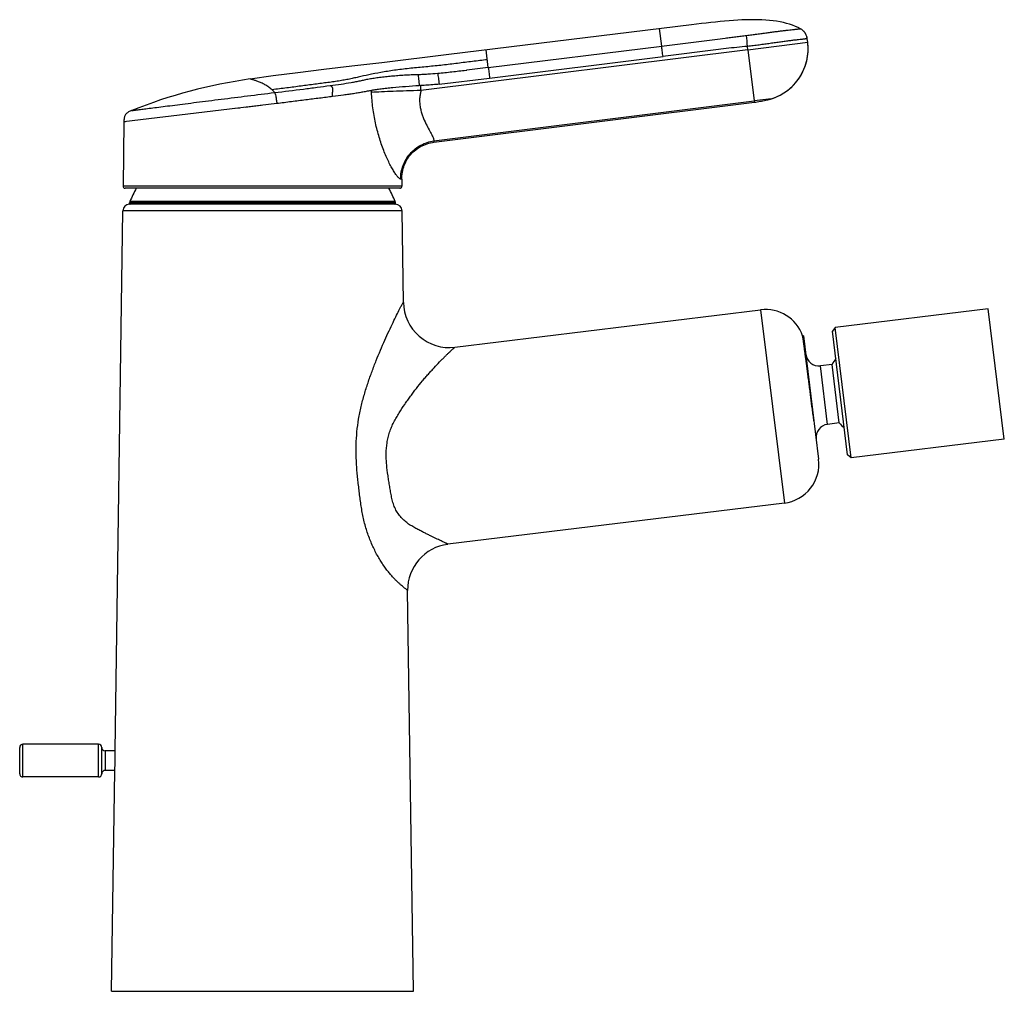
# Model space of a CAD drawing. Header units: millimetres. Extents: x 89 to 447, y 46 to 382.
# Tile 6 of 6: x 297 to 447, y 234 to 382. Entities that reach past the tile are written whole.
import ezdxf

# ---------------------------------------------------------------- set-up
doc = ezdxf.new("R2010")
doc.units = ezdxf.units.MM
doc.header["$LTSCALE"] = 32.67
doc.layers.get('0').update_dxf_attribs({"linetype": 'CONTINUOUS'})

msp = doc.modelspace()

# ---------------------------------------------------------------- linework, layer by layer
at = {"color": 9, "linetype": 'CONTINUOUS'}
for p, q in [((395.1, 378.42), (394.77, 381.07)), ((368.68, 375.16), (395.1, 378.42)), ((408.23, 377.86), (417.35, 378.99)), ((368.68, 375.16), (368.35, 377.82)), ((368.88, 373.54), (395.3, 376.8)), ((408.23, 377.86), (409.2, 370.06)), ((365.29, 374.74), (365.41, 374.76)), ((358.36, 372.38), (358.16, 372.37)), ((361.17, 372.59), (368.88, 373.54)), ((350.87, 371.64), (350.88, 371.64)), ((350.87, 371.35), (350.88, 371.35)), ((358.36, 371.63), (358.41, 371.64)), ((336.45, 369.65), (313.15, 366.85)), ((334.04, 369.36), (331.63, 369.07)), ((360.4, 363.95), (409.2, 370.06)), ((411.82, 370.38), (409.2, 370.06)), ((409.2, 370.06), (409.22, 369.86)), ((330.83, 368.97), (330.04, 368.88)), ((313.4, 366.88), (313.17, 366.85)), ((360.4, 363.95), (360.39, 363.75)), ((355.5, 358.12), (355.33, 358.13)), ((355.42, 358.13), (355.33, 358.13)), ((355.51, 357.05), (313.02, 357.05)), ((354.52, 354.54), (314.02, 354.54)), ((354.52, 354.4), (314.02, 354.4)), ((354.48, 354.73), (314.06, 354.73)), ((355.53, 353.31), (313, 353.31)), ((410.17, 338.22), (413.79, 308.75)), ((420.38, 320.73), (419.28, 329.67)), ((297.77, 266.98), (297.77, 271.98)), ((309.27, 266.98), (309.27, 271.98)), ((310.27, 270.98), (310.27, 267.98))]:
    msp.add_line(p, q, dxfattribs=at)
at = {"color": 7, "linetype": 'CONTINUOUS'}
for p, q in [((416.23, 381.06), (416.23, 381.06)), ((416.23, 381.06), (416.23, 381.06)), ((416.79, 380.63), (416.72, 380.7)), ((416.87, 380.53), (416.79, 380.63)), ((417.28, 379.54), (417.27, 379.61)), ((408.23, 377.86), (408.17, 378.37)), ((417.35, 378.99), (417.28, 379.54)), ((417.35, 378.99), (417.35, 378.99)), ((417.41, 377.92), (417.41, 378.29)), ((362.67, 377.13), (352.43, 375.88)), ((408.23, 377.86), (358.41, 371.64)), ((358.36, 372.38), (358.36, 371.63)), ((360.39, 363.75), (409.22, 369.86)), ((411.82, 370.38), (412.13, 370.49)), ((411.82, 370.38), (411.82, 370.38)), ((355.5, 358.12), (355.51, 357.05)), ((355.21, 356.75), (313.32, 356.75)), ((355.31, 356.76), (355.34, 356.78)), ((355.44, 356.86), (355.46, 356.88)), ((354.53, 354.3), (314, 354.3)), ((314.02, 354.4), (314.02, 354.54)), ((354.52, 354.4), (354.52, 354.54)), ((311.8, 270.98), (313, 353.31)), ((355.74, 339.34), (355.53, 353.31)), ((363.59, 332.5), (410.17, 338.22)), ((444.87, 338.35), (421.55, 335.49)), ((447.31, 318.5), (444.87, 338.35)), ((421.55, 335.49), (421.11, 334.93)), ((423.43, 316.07), (421.11, 334.93)), ((423.98, 315.64), (421.55, 335.49)), ((416.7, 334.24), (416.57, 334.22)), ((416.7, 334.24), (419.01, 315.43)), ((421.07, 329.89), (419.28, 329.67)), ((422.16, 320.95), (421.07, 329.89)), ((417.82, 324.91), (417.81, 324.96)), ((422.16, 320.95), (420.38, 320.73)), ((447.31, 318.5), (423.98, 315.64)), ((423.98, 315.64), (423.43, 316.07)), ((413.79, 308.75), (362.52, 302.45)), ((357.27, 234.3), (356.38, 295.4)), ((309.27, 271.98), (297.77, 271.98)), ((297.27, 267.48), (297.27, 271.48)), ((309.77, 267.48), (309.77, 271.48)), ((311.8, 270.98), (310.27, 270.98)), ((311.76, 267.98), (310.27, 267.98)), ((311.27, 234.3), (311.76, 267.98)), ((309.27, 266.98), (297.77, 266.98)), ((311.27, 234.3), (357.27, 234.3))]:
    msp.add_line(p, q, dxfattribs=at)
for points in [[(416.23, 381.06), (415.89, 381.23), (415.48, 381.42), (415.05, 381.59), (414.6, 381.74), (414.13, 381.88), (413.64, 382), (413.13, 382.11), (412.61, 382.2), (412.08, 382.27), (411.53, 382.33), (410.96, 382.38), (410.38, 382.41), (409.8, 382.43), (409.2, 382.44), (408.58, 382.44), (407.96, 382.42), (407.33, 382.4), (406.68, 382.36), (406.03, 382.32), (405.36, 382.27), (404.69, 382.22), (404.01, 382.15), (403.31, 382.08), (402.6, 382.01), (401.88, 381.93), (401.15, 381.84), (400.4, 381.76), (399.64, 381.66), (362.67, 377.13)], [(417.27, 379.61), (417.25, 379.74), (417.22, 379.86), (417.18, 379.98), (417.13, 380.1), (417.08, 380.21), (417.01, 380.32), (416.95, 380.43), (416.87, 380.53)], [(417.41, 378.29), (417.38, 378.66), (417.35, 378.99)], [(412.13, 370.49), (412.47, 370.62), (412.82, 370.77), (413.15, 370.94), (413.47, 371.12), (413.79, 371.32), (414.1, 371.53), (414.4, 371.76), (414.68, 371.99), (414.96, 372.25), (415.22, 372.51), (415.47, 372.79), (415.71, 373.08), (415.93, 373.38), (416.14, 373.68), (416.33, 374), (416.51, 374.33), (416.68, 374.67), (416.82, 375.01), (416.96, 375.36), (417.07, 375.71), (417.17, 376.07), (417.25, 376.44), (417.32, 376.8), (417.37, 377.17)], [(417.37, 377.17), (417.4, 377.54), (417.41, 377.92)], [(352.43, 375.88), (347.89, 375.33), (343.63, 374.82), (339.65, 374.33), (335.88, 373.86), (332.39, 373.39)], [(411.27, 370.23), (411.53, 370.3), (411.82, 370.38)], [(314.35, 368.59), (314.31, 368.57), (314.19, 368.52), (314.08, 368.47), (313.97, 368.42), (313.87, 368.37), (313.77, 368.31), (313.68, 368.26), (313.59, 368.19), (313.52, 368.12), (313.45, 368.05), (313.38, 367.97), (313.33, 367.88), (313.29, 367.79), (313.25, 367.69), (313.22, 367.59), (313.2, 367.48), (313.18, 367.37), (313.17, 367.26), (313.16, 367.14), (313.16, 367.02), (313.15, 366.89), (313.02, 357.05)], [(355.5, 358.12), (355.5, 358.35), (355.52, 358.63), (355.54, 358.91), (355.59, 359.19), (355.64, 359.46), (355.71, 359.73), (355.79, 360), (355.88, 360.26), (355.99, 360.51), (356.1, 360.76), (356.23, 361), (356.37, 361.23), (356.52, 361.46), (356.68, 361.67), (356.86, 361.88), (357.04, 362.08), (357.23, 362.27), (357.43, 362.45), (357.64, 362.62), (357.87, 362.79), (358.09, 362.94), (358.33, 363.08), (358.58, 363.2), (358.83, 363.32), (359.09, 363.43), (359.35, 363.52), (359.62, 363.6), (359.89, 363.66), (360.16, 363.72), (360.39, 363.75)], [(355.21, 356.75), (355.25, 356.75), (355.28, 356.76), (355.31, 356.76)], [(355.34, 356.78), (355.37, 356.79), (355.4, 356.81), (355.42, 356.83), (355.44, 356.86)], [(355.46, 356.88), (355.48, 356.91), (355.49, 356.94), (355.5, 356.97), (355.51, 357), (355.51, 357.03), (355.51, 357.05)]]:
    msp.add_lwpolyline(points, dxfattribs=at)
at = {"color": 9, "linetype": 'CONTINUOUS'}
msp.add_arc((-221.16, 325.19), 631.58, 4.83006, 4.98136, dxfattribs=at)
at = {"color": 7, "linetype": 'CONTINUOUS'}
for centre, radius, start, end in [((415.29, 379.29), 2.01, 46.4288, 62.1149), ((415.3, 379.3), 2, 7.0015, 46.3909), ((409.41, 378.01), 8, 287.5106, 7), ((343.46, 295.56), 78.62, 98.0904, 111.7317), ((466.9, 371.72), 116.03, 180.0376, 180.1816), ((408.95, 379.92), 9.96, 283.4719, 284.5774), ((409.32, 378.49), 8.48, 284.5853, 285.3087), ((409.65, 377.29), 7.24, 285.2995, 287.4389), ((313.32, 357.05), 0.3, 179.2402, 270.0048), ((334.27, 346.3), 21.9, 151.4993, 157.3534), ((334.27, 346.3), 21.9, 22.6466, 28.5007), ((314, 353.3), 1, 90, 179.1645), ((314.52, 354.54), 0.5, 157.3534, 180), ((314.12, 354.4), 0.1, 180, 270), ((354.42, 354.4), 0.1, 270, 360), ((354.02, 354.54), 0.5, 0, 22.6466), ((354.53, 353.3), 1, 0.8355, 90), ((362.74, 339.45), 7, 180.934, 276.9964), ((410.9, 332.27), 6, 19.0255, 96.9974), ((419.04, 331.66), 2, 187, 277), ((427.81, 326.18), 7.7, 143.5231, 151.2165), ((420.62, 318.75), 2, 97, 187), ((427.81, 326.18), 7.7, 222.7835, 230.4769), ((413.06, 314.7), 6, 277.011, 7.012), ((363.38, 295.5), 7, 97.0104, 180.848), ((297.77, 271.48), 0.5, 90, 180), ((309.27, 271.48), 0.5, 0, 90), ((310.27, 271.48), 0.5, 180, 270), ((289.34, 269.8), 22.49, 355.3405, 2.9885), ((297.77, 267.48), 0.5, 180, 270), ((309.27, 267.48), 0.5, 270, 360), ((310.27, 267.48), 0.5, 90, 180)]:
    msp.add_arc(centre, radius, start, end, dxfattribs=at)
at = {"color": 9, "linetype": 'CONTINUOUS'}
for points, knots in [([(395.1, 378.42), (395.63, 378.49), (396.71, 378.62), (398.33, 378.83), (399.94, 379.03), (401.56, 379.24), (403.18, 379.44), (404.52, 379.61), (405.47, 379.72), (406.01, 379.78), (406.41, 379.83), (406.81, 379.88), (407.35, 379.95), (407.76, 379.99), (408.03, 380.03)], [0, 0, 0, 0, 0.125015, 0.250028, 0.375041, 0.500056, 0.625072, 0.750086, 0.812588, 0.843837, 0.875084, 0.906323, 0.937553, 1, 1, 1, 1]), ([(408.03, 380.03), (408.29, 380.06), (408.82, 380.13), (409.61, 380.24), (410.39, 380.35), (411.14, 380.45), (411.87, 380.55), (412.56, 380.64), (413.2, 380.72), (413.8, 380.79), (414.34, 380.85), (414.82, 380.91), (415.18, 380.95), (415.44, 380.97), (415.6, 380.99), (415.75, 381.01), (415.87, 381.02), (415.98, 381.03), (416.06, 381.04), (416.11, 381.05), (416.14, 381.05), (416.17, 381.05), (416.19, 381.06), (416.21, 381.06), (416.22, 381.06), (416.23, 381.06), (416.23, 381.06), (416.23, 381.06)], [0, 0, 0, 0, 0.097681, 0.194309, 0.289099, 0.381246, 0.469944, 0.554342, 0.633551, 0.706643, 0.772781, 0.831366, 0.881871, 0.903951, 0.923852, 0.941533, 0.956955, 0.97008, 0.980869, 0.985377, 0.989287, 0.992597, 0.995302, 0.997399, 0.998883, 0.99975, 1, 1, 1, 1]), ([(395.3, 376.8), (395.26, 377.1), (395.19, 377.64), (395.12, 378.18), (395.1, 378.42)], [0, 0, 0, 0, 0.562908, 1, 1, 1, 1]), ([(408.17, 378.37), (407.09, 378.27), (405.48, 378.1), (403.33, 377.85), (401.72, 377.65), (400.12, 377.43), (398.51, 377.22), (396.9, 377.01), (395.83, 376.87), (395.3, 376.8)], [0, 0, 0, 0, 0.250002, 0.375001, 0.5, 0.625002, 0.750002, 0.875001, 1, 1, 1, 1]), ([(417.28, 379.54), (417.28, 379.54), (417.28, 379.54), (417.28, 379.54), (417.28, 379.54), (417.27, 379.54), (417.25, 379.53), (417.24, 379.53), (417.21, 379.53), (417.18, 379.52), (417.14, 379.52), (417.09, 379.51), (417, 379.5), (416.88, 379.49), (416.74, 379.47), (416.58, 379.45), (416.39, 379.43), (416.11, 379.4), (415.71, 379.35), (415.18, 379.29), (414.58, 379.21), (413.92, 379.12), (413.21, 379.03), (412.45, 378.92), (411.64, 378.81), (410.8, 378.69), (409.94, 378.57), (409.06, 378.46), (408.47, 378.39), (408.17, 378.37)], [0, 0, 0, 0, 0.000103, 0.000354, 0.000756, 0.001307, 0.002858, 0.005009, 0.007757, 0.011101, 0.015039, 0.019569, 0.030391, 0.043543, 0.058993, 0.076702, 0.09663, 0.118728, 0.169216, 0.227684, 0.29357, 0.366243, 0.445005, 0.529102, 0.617725, 0.710025, 0.805115, 0.902083, 1, 1, 1, 1]), ([(368.54, 376.34), (367.78, 376.25), (366.64, 376.11), (365.13, 375.93), (363.99, 375.78), (362.86, 375.64), (361.72, 375.51), (360.58, 375.38), (359.06, 375.24), (357.55, 375.1), (356.03, 374.94), (354.92, 374.8), (353.84, 374.64), (352.5, 374.43), (350.97, 374.14), (349.54, 373.83), (348.48, 373.59), (347.71, 373.42), (346.91, 373.26), (346.07, 373.12), (345.17, 372.98), (344.22, 372.85), (343.24, 372.72), (341.88, 372.54), (340.12, 372.31), (337.95, 372.03), (336.48, 371.85), (335.74, 371.75)], [0, 0, 0, 0, 0.069062, 0.103591, 0.138114, 0.172632, 0.207155, 0.241694, 0.276257, 0.345324, 0.379739, 0.413829, 0.447063, 0.478879, 0.536744, 0.587755, 0.611442, 0.634921, 0.659118, 0.684907, 0.712435, 0.741367, 0.77135, 0.802109, 0.865748, 0.932004, 1, 1, 1, 1]), ([(368.68, 375.16), (368.69, 375.06), (368.71, 374.82), (368.78, 374.28), (368.84, 373.85), (368.88, 373.54)], [0, 0, 0, 0, 0.195846, 0.437246, 1, 1, 1, 1]), ([(344.57, 372.4), (345.13, 372.47), (346.2, 372.62), (347.51, 372.81), (348.38, 372.97), (348.85, 373.06), (349.18, 373.13), (349.5, 373.2), (349.83, 373.28), (350.17, 373.35), (350.52, 373.42), (350.9, 373.48), (351.43, 373.57), (352.14, 373.66), (353.02, 373.76), (353.96, 373.86), (354.92, 373.94), (355.92, 374.02), (356.94, 374.06), (357.62, 374.08), (357.96, 374.09)], [0, 0, 0, 0, 0.124957, 0.240484, 0.29445, 0.320387, 0.345566, 0.369993, 0.394324, 0.419704, 0.446544, 0.474826, 0.504349, 0.566627, 0.632661, 0.702023, 0.774254, 0.848578, 0.924102, 1, 1, 1, 1]), ([(357.96, 374.09), (358.22, 374.1), (358.72, 374.12), (359.72, 374.17), (360.47, 374.23), (360.97, 374.27)], [0, 0, 0, 0, 0.25, 0.500008, 1, 1, 1, 1]), ([(357.96, 374.09), (357.97, 374.04), (357.97, 373.93), (358, 373.68), (358.05, 373.33), (358.12, 372.86), (358.15, 372.54), (358.16, 372.37)], [0, 0, 0, 0, 0.089516, 0.19213, 0.430927, 0.704259, 1, 1, 1, 1]), ([(360.97, 374.27), (361.69, 374.34), (363.13, 374.49), (364.57, 374.66), (365.29, 374.74)], [0, 0, 0, 0, 0.499992, 1, 1, 1, 1]), ([(360.97, 374.27), (360.98, 374.16), (361.01, 373.92), (361.07, 373.52), (361.12, 373.07), (361.16, 372.76), (361.17, 372.59)], [0, 0, 0, 0, 0.197667, 0.437955, 0.709256, 1, 1, 1, 1]), ([(335.74, 371.75), (335.57, 371.9), (335.22, 372.18), (334.66, 372.52), (334.18, 372.76), (333.81, 372.92), (333.55, 373.02), (333.31, 373.11), (333.09, 373.19), (332.89, 373.25), (332.75, 373.3), (332.65, 373.33), (332.58, 373.34), (332.53, 373.36), (332.48, 373.37), (332.45, 373.38), (332.43, 373.39), (332.42, 373.39), (332.41, 373.39), (332.4, 373.39), (332.4, 373.39), (332.4, 373.39), (332.39, 373.39)], [0, 0, 0, 0, 0.179287, 0.35649, 0.525741, 0.605122, 0.679654, 0.748334, 0.810366, 0.865, 0.911469, 0.931399, 0.948996, 0.964161, 0.976793, 0.986794, 0.990776, 0.994063, 0.996641, 0.998499, 0.999622, 1, 1, 1, 1]), ([(336.1, 371.32), (337.57, 371.51), (339.73, 371.77), (342.55, 372.13), (343.91, 372.31), (344.57, 372.39)], [0, 0, 0, 0, 0.51925, 0.766055, 1, 1, 1, 1]), ([(344.96, 370.72), (344.95, 370.82), (344.94, 371.03), (344.95, 371.33), (344.97, 371.61), (344.98, 371.86), (344.96, 372.04), (344.9, 372.15), (344.84, 372.24), (344.72, 372.33), (344.62, 372.37), (344.57, 372.39)], [0, 0, 0, 0, 0.167696, 0.333109, 0.48874, 0.623115, 0.730353, 0.776431, 0.820196, 0.907285, 1, 1, 1, 1]), ([(358.16, 372.37), (357.47, 372.32), (356.11, 372.23), (354.46, 372.1), (353.21, 371.97), (352.37, 371.87), (351.6, 371.76), (351.11, 371.68), (350.88, 371.64)], [0, 0, 0, 0, 0.28572, 0.556047, 0.681304, 0.797942, 0.90458, 1, 1, 1, 1]), ([(361.17, 372.59), (360.94, 372.57), (360.35, 372.52), (359.41, 372.45), (358.71, 372.4), (358.36, 372.38)], [0, 0, 0, 0, 0.250001, 0.625, 1, 1, 1, 1]), ([(314.35, 368.59), (314.35, 368.59), (314.35, 368.59), (314.36, 368.59), (314.37, 368.59), (314.38, 368.59), (314.42, 368.6), (314.46, 368.6), (314.52, 368.61), (314.6, 368.62), (314.69, 368.63), (314.83, 368.65), (315.04, 368.68), (315.34, 368.72), (315.68, 368.76), (316.08, 368.81), (316.53, 368.87), (317.22, 368.96), (318.19, 369.08), (319.49, 369.24), (320.94, 369.43), (322.54, 369.63), (324.26, 369.85), (326.09, 370.08), (328.68, 370.4), (332.03, 370.82), (334.74, 371.16), (336.1, 371.33)], [0, 0, 0, 0, 0.000078, 0.000313, 0.000705, 0.001253, 0.002819, 0.005007, 0.007816, 0.011244, 0.015288, 0.019947, 0.031097, 0.044654, 0.060577, 0.078823, 0.099346, 0.122081, 0.173916, 0.233751, 0.300894, 0.374604, 0.454049, 0.538365, 0.626638, 0.811256, 1, 1, 1, 1]), ([(336.1, 371.32), (336.05, 371.4), (335.94, 371.55), (335.81, 371.69), (335.74, 371.75)], [0, 0, 0, 0, 0.490928, 1, 1, 1, 1]), ([(336.1, 371.32), (336.13, 371.27), (336.21, 371.09), (336.3, 370.73), (336.38, 370.23), (336.43, 369.85), (336.45, 369.65)], [0, 0, 0, 0, 0.116766, 0.326198, 0.649293, 1, 1, 1, 1]), ([(344.96, 370.72), (344.29, 370.63), (342.92, 370.46), (340.83, 370.2), (338.66, 369.92), (337.19, 369.74), (336.45, 369.65)], [0, 0, 0, 0, 0.23542, 0.482452, 0.738278, 1, 1, 1, 1]), ([(350.86, 371.64), (350.66, 371.6), (350.23, 371.52), (349.57, 371.39), (348.88, 371.27), (348.15, 371.15), (347.39, 371.04), (346.33, 370.89), (345.51, 370.79), (344.96, 370.72)], [0, 0, 0, 0, 0.106455, 0.218757, 0.336629, 0.459766, 0.587925, 0.720865, 1, 1, 1, 1]), ([(355.33, 358.13), (355.3, 358.13), (355.23, 358.15), (355.13, 358.22), (355.01, 358.33), (354.88, 358.47), (354.74, 358.64), (354.52, 358.95), (354.23, 359.4), (353.86, 360.04), (353.48, 360.78), (353.1, 361.61), (352.59, 362.85), (352.01, 364.54), (351.55, 366.33), (351.26, 367.83), (351.08, 368.99), (350.95, 370.16), (350.89, 370.95), (350.87, 371.35)], [0, 0, 0, 0, 0.006174, 0.014557, 0.025462, 0.038981, 0.055059, 0.073595, 0.117496, 0.169481, 0.228308, 0.29281, 0.361963, 0.510768, 0.669162, 0.75067, 0.83318, 0.916369, 1, 1, 1, 1]), ([(358.36, 371.63), (357.65, 371.62), (356.26, 371.58), (354.27, 371.51), (352.49, 371.44), (351.38, 371.38), (350.88, 371.35)], [0, 0, 0, 0, 0.285712, 0.556644, 0.798876, 1, 1, 1, 1]), ([(358.41, 371.64), (358.4, 371.58), (358.38, 371.46), (358.34, 371.29), (358.3, 371.12), (358.26, 370.89), (358.22, 370.6), (358.21, 370.25), (358.21, 369.9), (358.24, 369.44), (358.33, 368.89), (358.49, 368.26), (358.76, 367.48), (359.14, 366.61), (359.56, 365.83), (359.85, 365.27), (360.04, 364.92), (360.2, 364.61), (360.31, 364.34), (360.37, 364.16), (360.4, 364.03), (360.4, 363.98), (360.4, 363.95)], [0, 0, 0, 0, 0.021716, 0.043423, 0.065114, 0.086778, 0.129979, 0.172945, 0.215586, 0.257815, 0.340696, 0.421083, 0.498534, 0.642931, 0.770191, 0.825914, 0.875454, 0.918116, 0.953269, 0.980511, 0.991181, 1, 1, 1, 1]), ([(355.33, 358.13), (355.32, 358.48), (355.38, 359.18), (355.66, 360.21), (356.11, 361.16), (356.74, 362.02), (357.5, 362.76), (358.39, 363.34), (359.36, 363.75), (360.05, 363.91), (360.4, 363.95)], [0, 0, 0, 0, 0.124415, 0.249709, 0.374991, 0.499946, 0.62493, 0.750262, 0.875578, 1, 1, 1, 1]), ([(356.38, 295.4), (356.38, 295.4), (356.37, 295.42), (356.35, 295.44), (356.32, 295.47), (356.26, 295.52), (356.16, 295.6), (356.01, 295.72), (355.81, 295.87), (355.57, 296.07), (355.29, 296.31), (354.98, 296.59), (354.64, 296.92), (354.26, 297.31), (353.86, 297.75), (353.29, 298.43), (352.72, 299.21), (352.17, 300.06), (351.61, 301.03), (350.95, 302.36), (350.4, 303.77), (350.02, 304.96), (349.68, 306.21), (349.43, 307.48), (349.23, 308.77), (349.1, 309.75), (348.98, 310.73), (348.87, 311.71), (348.76, 312.69), (348.63, 314), (348.53, 315.65), (348.52, 317.63), (348.64, 319.6), (348.89, 321.54), (349.28, 323.44), (349.77, 325.29), (350.33, 327.07), (350.95, 328.8), (351.79, 330.97), (352.65, 333.04), (353.53, 334.96), (354.13, 336.23), (354.67, 337.34), (355.07, 338.14), (355.34, 338.66), (355.5, 338.94), (355.61, 339.14), (355.68, 339.25), (355.7, 339.29)], [0, 0, 0, 0, 0.000385, 0.00096, 0.001774, 0.002853, 0.005841, 0.009976, 0.015283, 0.021778, 0.029464, 0.038353, 0.048455, 0.05976, 0.072242, 0.085857, 0.116227, 0.132833, 0.150261, 0.187118, 0.22599, 0.245983, 0.266247, 0.307316, 0.328017, 0.348769, 0.369539, 0.39032, 0.411114, 0.431931, 0.473621, 0.515328, 0.556928, 0.598259, 0.63913, 0.679372, 0.718858, 0.757467, 0.795064, 0.866171, 0.898801, 0.928718, 0.955082, 0.976713, 0.985279, 0.992063, 0.996954, 1, 1, 1, 1]), ([(355.7, 339.29), (355.71, 339.3), (355.72, 339.31), (355.73, 339.33), (355.73, 339.34), (355.74, 339.35), (355.74, 339.35)], [0, 0, 0, 0, 0.397762, 0.69276, 0.890786, 1, 1, 1, 1]), ([(362.52, 302.45), (362.52, 302.45), (362.52, 302.46), (362.49, 302.48), (362.44, 302.51), (362.35, 302.56), (362.23, 302.62), (362.07, 302.69), (361.87, 302.79), (361.64, 302.9), (361.37, 303.03), (361.05, 303.18), (360.54, 303.42), (359.97, 303.7), (359.34, 304.01), (358.8, 304.27), (358.22, 304.57), (357.61, 304.88), (357.1, 305.18), (356.69, 305.44), (356.28, 305.73), (355.9, 306.05), (355.53, 306.41), (355.27, 306.7), (355.03, 307.01), (354.81, 307.33), (354.6, 307.68), (354.37, 308.17), (354.14, 308.81), (353.94, 309.62), (353.78, 310.44), (353.65, 311.26), (353.52, 312.09), (353.35, 313.19), (353.21, 314.3), (353.12, 315.42), (353.1, 316.54), (353.18, 317.66), (353.4, 318.76), (353.63, 319.56), (353.92, 320.34), (354.27, 321.07), (354.66, 321.79), (355.21, 322.7), (355.79, 323.57), (356.39, 324.42), (356.84, 325.04), (357.28, 325.64), (357.87, 326.42), (358.47, 327.18), (359.09, 327.89), (359.54, 328.4), (359.99, 328.9), (360.56, 329.52), (361.11, 330.1), (361.64, 330.65), (362.01, 331.02), (362.35, 331.36), (362.66, 331.66), (362.9, 331.89), (363.07, 332.05), (363.19, 332.14), (363.29, 332.23), (363.37, 332.3), (363.44, 332.36), (363.49, 332.41), (363.53, 332.45), (363.56, 332.47), (363.58, 332.49), (363.59, 332.5), (363.59, 332.5)], [0, 0, 0, 0, 0.000343, 0.00085, 0.002481, 0.005033, 0.008575, 0.013157, 0.018817, 0.025583, 0.033501, 0.042634, 0.053066, 0.077987, 0.092481, 0.108264, 0.125221, 0.143224, 0.162026, 0.171642, 0.181369, 0.201138, 0.211191, 0.221355, 0.231634, 0.242025, 0.252524, 0.263125, 0.284569, 0.306254, 0.32807, 0.349941, 0.371826, 0.393727, 0.437633, 0.459649, 0.48169, 0.525703, 0.547622, 0.569418, 0.591052, 0.612497, 0.633724, 0.65472, 0.695977, 0.716219, 0.736181, 0.755842, 0.775199, 0.81301, 0.831401, 0.849367, 0.866816, 0.883665, 0.915321, 0.929961, 0.943668, 0.956309, 0.967722, 0.977716, 0.982105, 0.986039, 0.989467, 0.992354, 0.994721, 0.996602, 0.998032, 0.999046, 0.999686, 1, 1, 1, 1])]:
    msp.add_open_spline(points, degree=3, knots=knots, dxfattribs=at)
for points in [[(368.68, 375.16), (367.59, 375.03), (366.5, 374.89), (365.41, 374.76)], [(350.88, 371.35), (350.88, 371.4), (350.89, 371.5), (350.88, 371.59), (350.88, 371.64)]]:
    msp.add_open_spline(points, degree=3, dxfattribs=at)
at = {"color": 7, "linetype": 'CONTINUOUS'}
for points, knots in [([(409.22, 369.86), (409.51, 369.89), (410.1, 369.99), (410.78, 370.12), (411.17, 370.21), (411.27, 370.23)], [0, 0, 0, 0, 0.424608, 0.849217, 1, 1, 1, 1]), ([(417.81, 324.96), (417.78, 325.26), (417.7, 325.86), (417.59, 326.76), (417.47, 327.64), (417.36, 328.49), (417.25, 329.31), (417.14, 330.09), (417.05, 330.82), (416.96, 331.49), (416.88, 332.1), (416.82, 332.57), (416.77, 332.9), (416.74, 333.13), (416.72, 333.33), (416.69, 333.51), (416.67, 333.68), (416.65, 333.82), (416.63, 333.94), (416.61, 334.03), (416.6, 334.09), (416.59, 334.12), (416.59, 334.15), (416.58, 334.18), (416.58, 334.2), (416.57, 334.21), (416.57, 334.22), (416.57, 334.22), (416.57, 334.22), (416.57, 334.22), (416.57, 334.22)], [0, 0, 0, 0, 0.098006, 0.195069, 0.290253, 0.382643, 0.471348, 0.555514, 0.63433, 0.707037, 0.772935, 0.83139, 0.857647, 0.881839, 0.903906, 0.923796, 0.941461, 0.956861, 0.969961, 0.98073, 0.985232, 0.989141, 0.992454, 0.995167, 0.997279, 0.998787, 0.999314, 0.999691, 0.999917, 1, 1, 1, 1]), ([(418.29, 321.27), (418.26, 321.57), (418.18, 322.16), (418.02, 323.37), (417.9, 324.29), (417.82, 324.91)], [0, 0, 0, 0, 0.240778, 0.489392, 1, 1, 1, 1])]:
    msp.add_open_spline(points, degree=3, knots=knots, dxfattribs=at)

doc.saveas('drawing.dxf')
